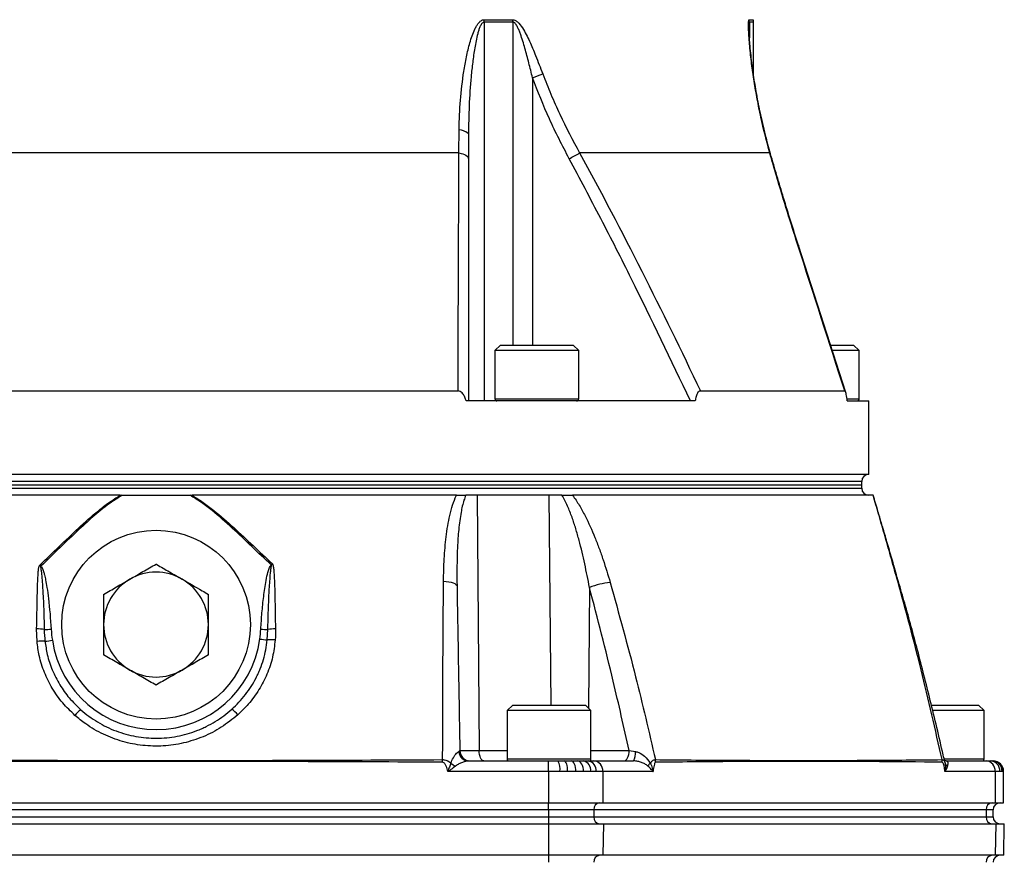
# Model space of a CAD drawing. Header units: millimetres. Extents: x 51 to 3958, y 1087 to 2585.
# Tile 5 of 12: x 1966 to 2247, y 1417 to 1658. Entities that reach past the tile are written whole.
import ezdxf

# ---------------------------------------------------------------- set-up
doc = ezdxf.new("R2010")
doc.units = ezdxf.units.MM

msp = doc.modelspace()

# ---------------------------------------------------------------- linework, layer by layer
at = {"color": 7, "linetype": 'Continuous', "lineweight": 25}
for p, q in [((2098.47, 1657.9), (2106.66, 1657.9)), ((2098.5, 1657.2), (2098.5, 1548.82)), ((2106.69, 1657.2), (2098.5, 1657.2)), ((2175.55, 1642.3), (2175.55, 1657.2)), ((2091.26, 1619.78), (2091.32, 1626.48)), ((2093.99, 1625), (2093.99, 1618.13)), ((2091.26, 1619.78), (1917.84, 1619.78)), ((2093.99, 1618.13), (2093.99, 1548.82)), ((2180.24, 1619.78), (2125.81, 1619.78)), ((2201.98, 1551.21), (2188.42, 1593.31)), ((2103.13, 1564.82), (2101.53, 1563.22)), ((2103.13, 1564.82), (2118.73, 1564.82)), ((2118.73, 1564.82), (2123.93, 1564.82)), ((2125.53, 1563.22), (2123.93, 1564.82)), ((2197.64, 1564.82), (2204.23, 1564.82)), ((2205.83, 1563.22), (2204.23, 1564.82)), ((2101.53, 1563.22), (2101.53, 1549.42)), ((2119.53, 1563.22), (2101.53, 1563.22)), ((2125.53, 1563.22), (2119.53, 1563.22)), ((2125.53, 1549.42), (2125.53, 1563.22)), ((2199.83, 1563.22), (2198.17, 1563.22)), ((2205.83, 1563.22), (2199.83, 1563.22)), ((2205.83, 1549.42), (2205.83, 1563.22)), ((1918.12, 1551.68), (2090.99, 1551.68)), ((2160.38, 1551.68), (2201.69, 1551.68)), ((2158.91, 1548.82), (2093.31, 1548.82)), ((2202.39, 1548.82), (2208.55, 1548.82)), ((2208.55, 1527.82), (2208.55, 1548.82)), ((2004.55, 1527.82), (1800.55, 1527.82)), ((2208.55, 1527.82), (2004.55, 1527.82)), ((1802.55, 1524.82), (2206.55, 1524.82)), ((2206.55, 1524.82), (2206.55, 1525.82)), ((2206.55, 1523.82), (2206.55, 1524.82)), ((1994.86, 1521.82), (2014.29, 1521.82)), ((2096.48, 1521.82), (2093.21, 1521.82)), ((2096.48, 1521.82), (2097.06, 1448.77)), ((2116.96, 1521.82), (2096.48, 1521.82)), ((2120.72, 1521.82), (2116.96, 1521.82)), ((2037.5, 1501.92), (2037.6, 1501.83)), ((1970.5, 1480.04), (1970.39, 1483.59)), ((2036.39, 1480.45), (2036.56, 1483.41)), ((2106.65, 1461.82), (2105.05, 1460.22)), ((2105.05, 1460.22), (2105.05, 1446.42)), ((2129.05, 1460.22), (2105.05, 1460.22)), ((2106.65, 1461.82), (2127.45, 1461.82)), ((2129.05, 1460.22), (2127.45, 1461.82)), ((2129.05, 1446.42), (2129.05, 1460.22)), ((2226.45, 1461.82), (2239.95, 1461.82)), ((2241.55, 1460.22), (2226.81, 1460.22)), ((2241.55, 1460.22), (2239.95, 1461.82)), ((2241.55, 1446.42), (2241.55, 1460.22)), ((2091.21, 1448.51), (2091.52, 1448.77)), ((2091.52, 1448.77), (2097.06, 1448.77)), ((2139.97, 1448.77), (2141.77, 1448.5)), ((2004.55, 1445.68), (2004.55, 1445.96)), ((2094.01, 1445.82), (2116.85, 1445.82)), ((2116.85, 1442.82), (2116.85, 1445.82)), ((2116.85, 1445.82), (2119.59, 1445.82)), ((2119.59, 1445.82), (2121.44, 1445.82)), ((2121.44, 1445.82), (2123.44, 1445.82)), ((2123.44, 1445.82), (2125.22, 1445.82)), ((2125.22, 1445.82), (2126.92, 1445.82)), ((2126.92, 1445.82), (2128.25, 1445.82)), ((2128.25, 1445.82), (2129.84, 1445.82)), ((2129.84, 1445.82), (2141.26, 1445.82)), ((2230.71, 1445.82), (2242.13, 1445.82)), ((2242.13, 1445.82), (2243.28, 1445.82)), ((2243.28, 1445.82), (2243.81, 1445.82)), ((2243.81, 1445.82), (2244.11, 1445.82)), ((2244.11, 1445.82), (2244.14, 1445.82)), ((2230.39, 1445.22), (2230.31, 1445.52)), ((2116.85, 1442.82), (2088.1, 1442.82)), ((2116.85, 1442.82), (2116.85, 1433.82)), ((2120.13, 1442.82), (2116.85, 1442.82)), ((2122.36, 1442.82), (2120.13, 1442.82)), ((2124.75, 1442.82), (2122.36, 1442.82)), ((2126.9, 1442.82), (2124.75, 1442.82)), ((2128.93, 1442.82), (2126.9, 1442.82)), ((2130.53, 1442.82), (2128.93, 1442.82)), ((2132.44, 1442.82), (2130.53, 1442.82)), ((2132.44, 1442.82), (2132.44, 1433.82)), ((2146.81, 1442.82), (2132.44, 1442.82)), ((2244.73, 1442.82), (2230.36, 1442.82)), ((2244.73, 1442.82), (2244.73, 1433.82)), ((2246.11, 1442.82), (2244.73, 1442.82)), ((2246.74, 1442.82), (2246.11, 1442.82)), ((2247.1, 1442.82), (2246.74, 1442.82)), ((2247.14, 1433.82), (2247.14, 1442.82)), ((1892.26, 1433.82), (2116.85, 1433.82)), ((2116.85, 1431.82), (1892.26, 1431.82)), ((2116.85, 1433.82), (2132.44, 1433.82)), ((2116.85, 1431.82), (2116.85, 1433.82)), ((2129.84, 1431.82), (2116.85, 1431.82)), ((2116.85, 1431.82), (2116.85, 1429.82)), ((2129.84, 1431.82), (2129.84, 1429.82)), ((2242.13, 1431.82), (2129.84, 1431.82)), ((2132.44, 1433.82), (2244.73, 1433.82)), ((2242.13, 1431.82), (2242.13, 1429.82)), ((2244.14, 1429.82), (2244.14, 1431.82)), ((2244.73, 1433.82), (2247.14, 1433.82)), ((1892.26, 1429.82), (2116.85, 1429.82)), ((2116.85, 1429.82), (2116.85, 1427.82)), ((2116.85, 1429.82), (2129.84, 1429.82)), ((2129.84, 1429.82), (2242.13, 1429.82)), ((1892.26, 1427.82), (2116.85, 1427.82)), ((2116.85, 1427.82), (2116.85, 1418.82)), ((2116.85, 1427.82), (2132.62, 1427.82)), ((2132.62, 1427.82), (2132.48, 1418.82)), ((2132.62, 1427.82), (2244.91, 1427.82)), ((2244.91, 1427.82), (2244.78, 1418.82)), ((2244.91, 1427.82), (2247.35, 1427.82)), ((2247.2, 1418.82), (2247.35, 1427.82)), ((2116.85, 1418.82), (1892.26, 1418.82)), ((2132.48, 1418.82), (2116.85, 1418.82)), ((2116.85, 1418.82), (2116.85, 1416.82)), ((2244.78, 1418.82), (2132.48, 1418.82)), ((2247.2, 1418.82), (2244.78, 1418.82))]:
    msp.add_line(p, q, dxfattribs=at)
at = {"color": 1, "linetype": 'Continuous', "lineweight": 25}
for p, q in [((2106.69, 1657.2), (2106.69, 1564.82)), ((2174.33, 1657.9), (2175.5, 1657.9)), ((2174.38, 1657.2), (2174.38, 1652.72)), ((2175.55, 1657.2), (2174.38, 1657.2)), ((2112.31, 1641.3), (2112.31, 1564.82)), ((2101.53, 1549.42), (2119.53, 1549.42)), ((2119.53, 1549.42), (2125.53, 1549.42)), ((2202.38, 1549.42), (2205.83, 1549.42)), ((2206.55, 1525.82), (1802.55, 1525.82)), ((1802.55, 1523.82), (2206.55, 1523.82)), ((2116.96, 1521.82), (2117.53, 1461.82)), ((2128.61, 1495.46), (2128.31, 1460.97)), ((2097.06, 1448.77), (2105.05, 1448.77)), ((2129.05, 1448.77), (2139.97, 1448.77)), ((2105.05, 1446.42), (2129.05, 1446.42)), ((2230.12, 1446.42), (2241.55, 1446.42)), ((2247.1, 1442.82), (2247.14, 1442.82)), ((2244.14, 1431.82), (2242.13, 1431.82)), ((2242.13, 1429.82), (2244.14, 1429.82))]:
    msp.add_line(p, q, dxfattribs=at)
at = {"color": 7, "linetype": 'Continuous', "lineweight": 25, "flags": 128}
for points in [[(2091.32, 1626.48), (2091.9, 1626.36), (2092.42, 1626.22), (2092.88, 1626.05), (2093.27, 1625.87), (2093.58, 1625.66), (2093.81, 1625.45), (2093.95, 1625.23), (2093.99, 1625)], [(2091.26, 1619.78), (2091.85, 1619.65), (2092.39, 1619.49), (2092.86, 1619.3), (2093.25, 1619.1), (2093.57, 1618.87), (2093.8, 1618.63), (2093.94, 1618.38), (2093.99, 1618.13)], [(2086.85, 1497.27), (2087.64, 1497.2), (2088.38, 1497.09), (2089.04, 1496.95), (2089.61, 1496.77), (2090.07, 1496.56), (2090.41, 1496.33), (2090.62, 1496.09), (2090.7, 1495.83)], [(2098.4, 1445.82), (2098.14, 1445.88), (2097.89, 1446.05), (2097.66, 1446.32), (2097.46, 1446.68), (2097.29, 1447.13), (2097.17, 1447.64), (2097.09, 1448.19), (2097.06, 1448.77)], [(2138.47, 1445.82), (2138.76, 1445.88), (2139.04, 1446.05), (2139.3, 1446.32), (2139.53, 1446.68), (2139.71, 1447.13), (2139.85, 1447.64), (2139.94, 1448.19), (2139.97, 1448.77)], [(2086.59, 1445.45), (2086.59, 1445.54), (2086.59, 1445.63), (2086.59, 1445.73), (2086.59, 1445.82), (2086.59, 1445.91), (2086.59, 1446), (2086.59, 1446.1), (2086.59, 1446.19)], [(2122.36, 1442.82), (2122.34, 1443.41), (2122.29, 1443.97), (2122.21, 1444.49), (2122.09, 1444.94), (2121.95, 1445.32), (2121.79, 1445.59), (2121.62, 1445.76), (2121.44, 1445.82)], [(2124.75, 1442.82), (2124.73, 1443.41), (2124.65, 1443.97), (2124.53, 1444.49), (2124.37, 1444.94), (2124.17, 1445.32), (2123.94, 1445.59), (2123.69, 1445.76), (2123.44, 1445.82)], [(2126.9, 1442.82), (2126.87, 1443.41), (2126.77, 1443.97), (2126.62, 1444.49), (2126.41, 1444.94), (2126.15, 1445.32), (2125.86, 1445.59), (2125.55, 1445.76), (2125.22, 1445.82)]]:
    msp.add_lwpolyline(points, dxfattribs=at)
at = {"color": 1, "linetype": 'Continuous', "lineweight": 25, "flags": 128}
for points in [[(2180.24, 1619.78), (2180.38, 1619.63), (2180.44, 1619.5)], [(2188.26, 1593.43), (2188.41, 1593.35), (2188.44, 1593.31)], [(2216.83, 1497.27), (2217.01, 1497.2), (2217.06, 1497.14)]]:
    msp.add_lwpolyline(points, dxfattribs=at)
at = {"color": 7, "linetype": 'Continuous', "lineweight": 25}
msp.add_circle((2004.55, 1484.82), 27, dxfattribs=at)
for centre, radius, start, end in [((2089.46, 1657.2), 9.04, 359.9929, 4.4128), ((2098.36, 1657.2), 8.33, 359.9949, 4.7949), ((2169.35, 1657.2), 5.03, 359.9998, 7.9575), ((2170.55, 1657.2), 5, 0, 8.0099), ((2000.81, 1947.58), 325.94, 290.0042, 290.5542), ((2018.06, 1812.25), 220.58, 298.3497, 299.2394), ((2102.13, 1549.42), 0.6, 180, 270), ((2124.93, 1549.42), 0.6, 270, 0), ((2205.23, 1549.42), 0.6, 270, 0), ((2208.55, 1525.82), 2, 90, 180), ((2208.55, 1523.82), 2, 180, 270), ((1954.14, 1468.73), 37.07, 62.0392, 62.6708), ((2024.59, 1447.7), 75.55, 134.5273, 134.6275), ((2004.55, 1484.82), 15, 60, 120), ((2055.26, 1468.54), 37.68, 117.3222, 117.9454), ((2004.55, 1484.82), 15, 120, 180), ((2004.55, 1484.82), 15, 360, 60), ((2137.38, 1472.04), 25.01, 96.5067, 110.5242), ((1970.38, 1469.86), 13.73, 80.8683, 89.9562), ((1968.51, 1578.77), 95.44, 272.428, 273.6255), ((2004.55, 1484.82), 15, 180, 240), ((2004.55, 1484.82), 15, 300, 360), ((2040.31, 1577.65), 94.32, 266.5004, 267.7231), ((2038.75, 1469.99), 13.6, 90.0246, 99.2648), ((1971.72, 1468.21), 11.89, 84.945, 95.8891), ((1961.85, 1566.25), 86.88, 277.2237, 278.6289), ((2004.55, 1484.78), 30, 188.4849, 352.2152), ((2046.24, 1566.57), 86.69, 262.0696, 263.4779), ((2037.57, 1468.52), 11.98, 84.7819, 95.6558), ((2004.55, 1484.82), 15, 240, 300), ((1986.88, 1454.71), 6.91, 123.6926, 143.1103), ((2022.4, 1454.8), 6.96, 37.3032, 56.6129), ((2094.52, 1448.82), 3, 181, 270), ((2094.09, 1448.71), 2.89, 184.0229, 268.4103), ((2105.65, 1446.42), 0.6, 180, 270), ((2115.61, 1443.55), 4.58, 350.8884, 29.7953), ((2126.3, 1443.23), 2.66, 351.0864, 76.6509), ((2127.83, 1443.14), 2.72, 353.3059, 81.1783), ((2128.45, 1446.42), 0.6, 270, 0), ((2129.62, 1443.01), 2.82, 356.1895, 85.5975), ((2137.63, 1447.91), 4.18, 330.1197, 8.1906), ((2144.12, 1445.43), 3.44, 0.1447, 12.8464), ((2185.12, 1445.68), 3.47, 0.0052, 4.6951), ((2226.16, 1445.46), 3.44, 359.8225, 12.2839), ((2240.95, 1446.42), 0.6, 270, 0), ((2241.92, 1443.01), 2.82, 356.1889, 85.5981), ((2243.2, 1442.91), 2.92, 358.3616, 88.2613), ((2243.77, 1442.86), 2.97, 359.3577, 89.342), ((2244.1, 1442.83), 3, 359.9328, 89.9313), ((2244.14, 1442.82), 3, 0, 90), ((2093.01, 1450.28), 6.52, 230.9572, 245.2677), ((2149.59, 1441.64), 5.06, 134.7923, 147.3196), ((2231.82, 1445.66), 1.5, 197.233, 240.3422), ((2131.71, 1431.95), 1.88, 94.4026, 183.8107), ((2244.01, 1431.95), 1.88, 94.4031, 183.8102), ((2246.14, 1431.82), 2, 90, 180), ((2131.71, 1429.7), 1.88, 176.1884, 265.5983), ((2244.01, 1429.7), 1.88, 176.1889, 265.5978), ((2246.14, 1429.82), 2, 180, 270), ((2131.71, 1416.95), 1.88, 94.4014, 183.8119), ((2244.01, 1416.95), 1.88, 94.4018, 183.8115), ((2246.14, 1416.82), 2, 90, 180)]:
    msp.add_arc(centre, radius, start, end, dxfattribs=at)
for points, knots in [([(2091.32, 1626.48), (2091.34, 1629.27), (2091.47, 1632.06), (2091.92, 1637.61), (2092.23, 1640.37), (2092.89, 1644.5), (2093.13, 1645.87), (2093.7, 1648.6), (2094.02, 1649.95), (2094.59, 1651.96), (2094.8, 1652.63), (2095.26, 1653.95), (2095.52, 1654.6), (2095.96, 1655.53), (2096.12, 1655.84), (2096.47, 1656.42), (2096.65, 1656.7), (2096.97, 1657.08), (2097.08, 1657.2), (2097.31, 1657.42), (2097.44, 1657.53), (2097.71, 1657.7), (2097.85, 1657.77), (2098.15, 1657.87), (2098.31, 1657.9), (2098.47, 1657.9)], [0, 0, 0, 0, 0.25, 0.25, 0.5, 0.5, 0.625, 0.625, 0.75, 0.75, 0.8125, 0.8125, 0.875, 0.875, 0.90625, 0.90625, 0.9375, 0.9375, 0.953125, 0.953125, 0.96875, 0.96875, 0.984375, 0.984375, 1, 1, 1, 1]), ([(2098.5, 1657.2), (2098.42, 1657.2), (2098.35, 1657.19), (2098.2, 1657.13), (2098.13, 1657.09), (2097.95, 1656.95), (2097.84, 1656.83), (2097.64, 1656.57), (2097.56, 1656.42), (2097.4, 1656.13), (2097.33, 1655.98), (2097.14, 1655.52), (2097.02, 1655.2), (2096.81, 1654.55), (2096.71, 1654.22), (2096.45, 1653.22), (2096.29, 1652.54), (2096.02, 1651.18), (2095.89, 1650.5), (2095.55, 1648.46), (2095.36, 1647.09), (2095.02, 1644.34), (2094.87, 1642.96), (2094.49, 1638.83), (2094.3, 1636.07), (2094.06, 1630.54), (2093.99, 1627.77), (2093.99, 1625)], [0, 0, 0, 0, 0.007813, 0.007813, 0.015625, 0.015625, 0.03125, 0.03125, 0.046875, 0.046875, 0.0625, 0.0625, 0.09375, 0.09375, 0.125, 0.125, 0.1875, 0.1875, 0.25, 0.25, 0.375, 0.375, 0.5, 0.5, 0.75, 0.75, 1, 1, 1, 1]), ([(2106.66, 1657.9), (2106.87, 1657.87), (2107.35, 1657.8), (2108.36, 1657.05), (2109.84, 1655.04), (2111.52, 1651.75), (2113.36, 1647.29), (2114.57, 1644.15), (2115.25, 1642.39)], [0, 0, 0, 0, 0.041302, 0.094793, 0.220596, 0.457553, 0.69564, 1, 1, 1, 1]), ([(2112.31, 1641.3), (2111.97, 1642.71), (2111.62, 1644.12), (2110.91, 1646.92), (2110.54, 1648.32), (2109.95, 1650.4), (2109.74, 1651.1), (2109.32, 1652.47), (2109.09, 1653.15), (2108.73, 1654.16), (2108.6, 1654.5), (2108.32, 1655.16), (2108.18, 1655.49), (2107.94, 1655.96), (2107.85, 1656.11), (2107.67, 1656.41), (2107.58, 1656.56), (2107.36, 1656.82), (2107.25, 1656.95), (2106.99, 1657.14), (2106.84, 1657.2), (2106.69, 1657.2)], [0, 0, 0, 0, 0.25, 0.25, 0.5, 0.5, 0.625, 0.625, 0.75, 0.75, 0.8125, 0.8125, 0.875, 0.875, 0.90625, 0.90625, 0.9375, 0.9375, 0.96875, 0.96875, 1, 1, 1, 1]), ([(2180.24, 1619.78), (2179.27, 1623.2), (2178.42, 1626.62), (2177.3, 1631.75), (2176.96, 1633.46), (2176.32, 1636.87), (2176.03, 1638.58), (2175.49, 1641.97), (2175.25, 1643.66), (2174.83, 1647.01), (2174.65, 1648.67), (2174.43, 1651.1), (2174.36, 1651.9), (2174.25, 1653.47), (2174.21, 1654.23), (2174.16, 1655.31), (2174.15, 1655.67), (2174.14, 1656.33), (2174.14, 1656.64), (2174.16, 1657.2), (2174.18, 1657.44), (2174.22, 1657.71), (2174.24, 1657.78), (2174.28, 1657.87), (2174.3, 1657.9), (2174.33, 1657.9)], [0, 0, 0, 0, 0.25, 0.25, 0.375, 0.375, 0.5, 0.5, 0.625, 0.625, 0.75, 0.75, 0.8125, 0.8125, 0.875, 0.875, 0.90625, 0.90625, 0.9375, 0.9375, 0.96875, 0.96875, 0.984375, 0.984375, 1, 1, 1, 1]), ([(2180.45, 1619.51), (2179.95, 1621.31), (2178.84, 1625.31), (2177.49, 1631.27), (2176.34, 1637.21), (2175.44, 1642.82), (2174.87, 1647.37), (2174.52, 1650.82), (2174.35, 1652.97), (2174.28, 1654.44), (2174.24, 1655.38), (2174.25, 1655.64), (2174.25, 1655.72)], [0, 0, 0, 0, 0.144671, 0.321177, 0.476532, 0.620949, 0.774661, 0.847873, 0.908316, 0.960994, 0.988827, 1, 1, 1, 1]), ([(2122.81, 1618.13), (2120.85, 1621.89), (2116.93, 1629.42), (2113.85, 1637.34), (2112.31, 1641.3)], [0, 0, 0, 0, 0.498721, 1, 1, 1, 1]), ([(2115.25, 1642.39), (2115.98, 1640.44), (2116.76, 1638.51), (2118.38, 1634.67), (2119.23, 1632.77), (2121.88, 1627.12), (2123.78, 1623.42), (2125.81, 1619.78)], [0, 0, 0, 0, 0.25, 0.25, 0.5, 0.5, 1, 1, 1, 1]), ([(2157.52, 1548.82), (2151.95, 1560.48), (2143.6, 1577.97), (2131.92, 1601.02), (2125.84, 1612.43), (2122.81, 1618.13)], [0, 0, 0, 0, 0.499826, 0.749915, 1, 1, 1, 1]), ([(2125.81, 1619.78), (2131.93, 1608.62), (2137.83, 1597.33), (2149.31, 1574.62), (2154.9, 1563.18), (2160.38, 1551.68)], [0, 0, 0, 0, 0.5, 0.5, 1, 1, 1, 1]), ([(2188.26, 1593.43), (2186.82, 1597.87), (2185.44, 1602.29), (2183.43, 1608.88), (2182.77, 1611.07), (2181.48, 1615.44), (2180.85, 1617.61), (2180.24, 1619.78)], [0, 0, 0, 0, 0.5, 0.5, 0.75, 0.75, 1, 1, 1, 1]), ([(2188.44, 1593.31), (2187.7, 1595.61), (2186.25, 1600.15), (2184.19, 1606.8), (2182.25, 1613.26), (2181.04, 1617.43), (2180.44, 1619.51)], [0, 0, 0, 0, 0.26021, 0.51605, 0.75937, 1, 1, 1, 1]), ([(2093.31, 1548.82), (2093.19, 1549.19), (2092.96, 1549.92), (2092.48, 1550.79), (2091.92, 1551.39), (2091.43, 1551.65), (2091.1, 1551.68), (2090.99, 1551.68)], [0, 0, 0, 0, 0.284704, 0.567333, 0.737736, 0.909764, 1, 1, 1, 1]), ([(2160.38, 1551.68), (2160.25, 1551.66), (2159.99, 1551.63), (2159.62, 1551.28), (2159.25, 1550.56), (2159.03, 1549.68), (2158.94, 1549.03), (2158.91, 1548.82)], [0, 0, 0, 0, 0.148291, 0.296689, 0.493137, 0.839701, 1, 1, 1, 1]), ([(2202.39, 1548.82), (2202.32, 1549.47), (2202.21, 1550.37), (2201.99, 1551.27), (2201.84, 1551.63), (2201.73, 1551.67), (2201.69, 1551.68)], [0, 0, 0, 0, 0.503586, 0.696225, 0.890854, 1, 1, 1, 1]), ([(2217.06, 1497.14), (2217.01, 1497.31), (2216.42, 1499.32), (2215.38, 1502.94), (2213.97, 1507.81), (2212.76, 1511.96), (2211.73, 1515.47), (2210.89, 1518.3), (2210.26, 1520.39), (2209.93, 1521.48), (2209.82, 1521.84)], [0, 0, 0, 0, 0.019882, 0.2346112, 0.42291, 0.593892, 0.7304467, 0.8487195, 0.9490145, 1, 1, 1, 1]), ([(1994.31, 1521.82), (1989.18, 1521.82), (1975.73, 1521.82), (1954.19, 1521.82), (1934.11, 1521.82), (1922.44, 1521.82), (1918.54, 1521.82)], [0.67410523, 0.67410523, 0.67410523, 0.67410523, 0.6859483, 0.70522992, 0.72451155, 0.73441549, 0.73441549, 0.73441549, 0.73441549]), ([(1971.28, 1501.88), (1973.13, 1503.63), (1974.97, 1505.39), (1978.64, 1508.91), (1980.47, 1510.67), (1984.21, 1514.13), (1986.1, 1515.82), (1989.06, 1518.22), (1990.06, 1519), (1992.14, 1520.48), (1993.2, 1521.18), (1994.31, 1521.82)], [0, 0, 0, 0, 0.25, 0.25, 0.5, 0.5, 0.75, 0.75, 0.875, 0.875, 1, 1, 1, 1]), ([(1994.86, 1521.82), (1993.82, 1521.18), (1991.08, 1519.49), (1987.02, 1516.17), (1980.31, 1510.06), (1975.25, 1505.11), (1971.62, 1501.56)], [0, 0, 0, 0, 0.118878, 0.312602, 0.507434, 1, 1, 1, 1]), ([(2037.5, 1501.92), (2035.64, 1503.67), (2033.79, 1505.43), (2030.1, 1508.96), (2028.25, 1510.72), (2024.48, 1514.17), (2022.58, 1515.86), (2019.59, 1518.26), (2018.57, 1519.03), (2016.48, 1520.5), (2015.41, 1521.19), (2014.29, 1521.82)], [0, 0, 0, 0, 0.25, 0.25, 0.5, 0.5, 0.75, 0.75, 0.875, 0.875, 1, 1, 1, 1]), ([(2014.86, 1521.82), (2015.95, 1521.19), (2017.01, 1520.5), (2019.08, 1519.05), (2020.08, 1518.29), (2023.03, 1515.93), (2024.93, 1514.27), (2028.66, 1510.88), (2030.5, 1509.15), (2034.16, 1505.69), (2036, 1503.96), (2037.85, 1502.25)], [0, 0, 0, 0, 0.125, 0.125, 0.25, 0.25, 0.5, 0.5, 0.75, 0.75, 1, 1, 1, 1]), ([(2090.52, 1521.82), (2086.28, 1521.82), (2074.25, 1521.82), (2053.77, 1521.82), (2032.61, 1521.82), (2019.57, 1521.82), (2014.86, 1521.82)], [0.59804881, 0.59804881, 0.59804881, 0.59804881, 0.60882178, 0.62810341, 0.64738504, 0.65827775, 0.65827775, 0.65827775, 0.65827775]), ([(2086.85, 1497.27), (2086.86, 1499.41), (2086.93, 1501.54), (2087.11, 1504.71), (2087.18, 1505.77), (2087.36, 1507.87), (2087.47, 1508.92), (2087.85, 1512.04), (2088.18, 1514.08), (2088.87, 1517.08), (2089.13, 1518.06), (2089.75, 1519.99), (2090.1, 1520.93), (2090.52, 1521.82)], [0, 0, 0, 0, 0.25, 0.25, 0.375, 0.375, 0.5, 0.5, 0.75, 0.75, 0.875, 0.875, 1, 1, 1, 1]), ([(2090.52, 1521.82), (2091.04, 1521.82), (2091.52, 1521.82), (2092.41, 1521.82), (2092.83, 1521.82), (2093.21, 1521.82)], [0, 0, 0, 0, 0.5, 0.5, 1, 1, 1, 1]), ([(2093.21, 1521.82), (2093.03, 1521.35), (2092.44, 1519.81), (2091.72, 1516.54), (2091.14, 1512.05), (2090.66, 1505), (2090.68, 1499.56), (2090.7, 1495.83)], [0, 0, 0, 0, 0.059918, 0.197759, 0.388575, 0.580594, 1, 1, 1, 1]), ([(2128.61, 1495.46), (2128.2, 1497.72), (2127.75, 1499.97), (2126.78, 1504.46), (2126.25, 1506.7), (2125.35, 1510.04), (2125.04, 1511.15), (2124.36, 1513.35), (2124.01, 1514.44), (2123.23, 1516.62), (2122.81, 1517.69), (2122.1, 1519.28), (2121.85, 1519.8), (2121.31, 1520.83), (2121.03, 1521.33), (2120.72, 1521.82)], [0, 0, 0, 0, 0.25, 0.25, 0.5, 0.5, 0.625, 0.625, 0.75, 0.75, 0.875, 0.875, 0.9375, 0.9375, 1, 1, 1, 1]), ([(2120.72, 1521.82), (2121.27, 1521.82), (2121.8, 1521.82), (2122.82, 1521.82), (2123.31, 1521.82), (2123.76, 1521.82)], [0, 0, 0, 0, 0.5, 0.5, 1, 1, 1, 1]), ([(2123.76, 1521.82), (2124.46, 1520.91), (2125.09, 1519.95), (2126.28, 1517.99), (2126.83, 1516.99), (2128.39, 1513.96), (2129.32, 1511.88), (2130.59, 1508.71), (2131, 1507.65), (2131.78, 1505.51), (2132.16, 1504.44), (2133.24, 1501.22), (2133.91, 1499.06), (2134.54, 1496.88)], [0, 0, 0, 0, 0.125, 0.125, 0.25, 0.25, 0.5, 0.5, 0.625, 0.625, 0.75, 0.75, 1, 1, 1, 1]), ([(2209.79, 1521.82), (2209.27, 1521.82), (2207.41, 1521.82), (2202.44, 1521.82), (2193.79, 1521.82), (2186.23, 1521.82), (2177.85, 1521.82), (2168.61, 1521.82), (2152.4, 1521.82), (2137.09, 1521.82), (2127.19, 1521.82), (2123.76, 1521.82)], [0.4313821, 0.4313821, 0.4313821, 0.4313821, 0.4421551, 0.4614367, 0.4807184, 0.5, 0.5, 0.5192816, 0.5385633, 0.5578449, 0.5677488, 0.5677488, 0.5677488, 0.5677488]), ([(2216.83, 1497.27), (2216.23, 1499.41), (2215.63, 1501.54), (2214.43, 1505.76), (2213.84, 1507.85), (2212.66, 1511.99), (2212.07, 1514.04), (2211.35, 1516.54), (2211.2, 1517.04), (2210.91, 1518.03), (2210.77, 1518.52), (2210.34, 1519.98), (2210.05, 1520.92), (2209.79, 1521.82)], [0, 0, 0, 0, 0.25, 0.25, 0.5, 0.5, 0.75, 0.75, 0.8125, 0.8125, 0.875, 0.875, 1, 1, 1, 1]), ([(1997.05, 1497.81), (1998.31, 1498.54), (2000.82, 1499.99), (2003.31, 1501.42), (2004.55, 1502.14)], [0, 0, 0, 0, 0.49778, 1, 1, 1, 1]), ([(2004.55, 1502.14), (2004.63, 1502.1), (2005.9, 1501.36), (2008.4, 1499.92), (2010.83, 1498.52), (2012.05, 1497.81)], [0, 0, 0, 0, 0.031811, 0.514156, 1, 1, 1, 1]), ([(2037.85, 1502.25), (2037.85, 1502.24), (2037.85, 1502.24), (2037.85, 1502.23), (2037.89, 1502.16), (2037.93, 1502.09), (2037.96, 1502.02)], [-0.000014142, -0.000014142, -0.000014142, -0.000014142, 0, 0, 0, 0.0002428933, 0.0002428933, 0.0002428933, 0.0002428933]), ([(1970.39, 1483.59), (1970.44, 1486.61), (1970.49, 1489.62), (1970.59, 1494.15), (1970.63, 1495.66), (1970.72, 1497.92), (1970.76, 1498.67), (1970.84, 1499.8), (1970.87, 1500.18), (1970.93, 1500.74), (1970.96, 1500.93), (1971.01, 1501.21), (1971.03, 1501.3), (1971.08, 1501.48), (1971.11, 1501.57), (1971.16, 1501.66)], [0, 0, 0, 0, 0.5, 0.5, 0.75, 0.75, 0.875, 0.875, 0.9375, 0.9375, 0.96875, 0.96875, 0.984375, 0.984375, 1, 1, 1, 1]), ([(1971.16, 1501.66), (1971.2, 1501.73), (1971.23, 1501.8), (1971.27, 1501.87), (1971.27, 1501.88), (1971.28, 1501.88), (1971.28, 1501.88)], [0, 0, 0, 0, 0.0002416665, 0.0002416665, 0.0002416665, 0.0002558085, 0.0002558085, 0.0002558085, 0.0002558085]), ([(1971.28, 1501.88), (1971.28, 1501.88), (1971.39, 1501.77), (1971.51, 1501.67), (1971.62, 1501.56)], [0, 0, 0, 0, 0.041166, 1, 1, 1, 1]), ([(1971.28, 1501.88), (1971.28, 1501.88), (1971.36, 1501.74), (1971.44, 1501.6), (1971.52, 1501.47)], [0, 0, 0, 0, 0.025571, 1, 1, 1, 1]), ([(1971.52, 1501.47), (1971.51, 1501.42), (1971.52, 1501.37), (1971.53, 1501.28), (1971.54, 1501.23), (1971.56, 1501.09), (1971.57, 1501), (1971.62, 1500.72), (1971.64, 1500.54), (1971.72, 1499.97), (1971.76, 1499.6), (1971.87, 1498.47), (1971.93, 1497.72), (1972.1, 1495.47), (1972.18, 1493.96), (1972.4, 1489.44), (1972.5, 1486.43), (1972.56, 1483.41)], [0, 0, 0, 0, 0.007812, 0.007812, 0.015625, 0.015625, 0.03125, 0.03125, 0.0625, 0.0625, 0.125, 0.125, 0.25, 0.25, 0.5, 0.5, 1, 1, 1, 1]), ([(1971.62, 1501.56), (1971.65, 1501.52), (1971.79, 1501.37), (1971.96, 1501.05), (1972.17, 1500.57), (1972.4, 1499.89), (1972.68, 1498.89), (1973.01, 1497.38), (1973.4, 1495.14), (1974.04, 1490.45), (1974.33, 1486.45), (1974.55, 1483.52)], [0, 0, 0, 0, 0.009529, 0.032893, 0.058237, 0.095081, 0.14907, 0.228595, 0.346138, 0.520281, 1, 1, 1, 1]), ([(2034.55, 1483.51), (2034.64, 1485.07), (2034.75, 1486.63), (2035.02, 1489.75), (2035.18, 1491.3), (2035.46, 1493.63), (2035.57, 1494.41), (2035.8, 1495.95), (2035.93, 1496.73), (2036.22, 1498.26), (2036.38, 1499.03), (2036.69, 1500.16), (2036.81, 1500.53), (2037.01, 1501.08), (2037.09, 1501.26), (2037.22, 1501.52), (2037.27, 1501.61), (2037.38, 1501.77), (2037.44, 1501.85), (2037.5, 1501.92)], [0, 0, 0, 0, 0.25, 0.25, 0.5, 0.5, 0.625, 0.625, 0.75, 0.75, 0.875, 0.875, 0.9375, 0.9375, 0.96875, 0.96875, 0.984375, 0.984375, 1, 1, 1, 1]), ([(2036.56, 1483.41), (2036.62, 1486.49), (2036.71, 1489.56), (2036.93, 1494.17), (2037.02, 1495.71), (2037.19, 1498.01), (2037.25, 1498.77), (2037.36, 1499.92), (2037.4, 1500.3), (2037.48, 1500.87), (2037.5, 1501.06), (2037.55, 1501.35), (2037.56, 1501.45), (2037.58, 1501.59), (2037.59, 1501.64), (2037.6, 1501.73), (2037.61, 1501.78), (2037.6, 1501.83)], [0, 0, 0, 0, 0.5, 0.5, 0.75, 0.75, 0.875, 0.875, 0.9375, 0.9375, 0.96875, 0.96875, 0.984375, 0.984375, 0.992188, 0.992188, 1, 1, 1, 1]), ([(2037.96, 1502.02), (2038.01, 1501.93), (2038.04, 1501.84), (2038.09, 1501.65), (2038.11, 1501.56), (2038.17, 1501.27), (2038.19, 1501.08), (2038.26, 1500.51), (2038.29, 1500.13), (2038.37, 1498.97), (2038.41, 1498.2), (2038.5, 1495.9), (2038.54, 1494.36), (2038.64, 1489.74), (2038.69, 1486.67), (2038.74, 1483.59)], [0, 0, 0, 0, 0.015625, 0.015625, 0.03125, 0.03125, 0.0625, 0.0625, 0.125, 0.125, 0.25, 0.25, 0.5, 0.5, 1, 1, 1, 1]), ([(1989.55, 1493.48), (1990.79, 1494.2), (1993.27, 1495.63), (1995.79, 1497.08), (1997.05, 1497.81)], [0, 0, 0, 0, 0.4981114, 1, 1, 1, 1]), ([(2012.05, 1497.81), (2013.95, 1496.72), (2016.47, 1495.26), (2018.95, 1493.83), (2019.55, 1493.48)], [0, 0, 0, 0, 0.755297, 1, 1, 1, 1]), ([(2086.59, 1446.19), (2086.61, 1454.78), (2086.63, 1463.34), (2086.72, 1480.38), (2086.78, 1488.85), (2086.85, 1497.27)], [0, 0, 0, 0, 0.5, 0.5, 1, 1, 1, 1]), ([(2134.54, 1496.88), (2137.03, 1487.92), (2141.7, 1471.14), (2145.64, 1454.12), (2147.48, 1446.19)], [0, 0, 0, 0, 0.534025, 1, 1, 1, 1]), ([(2229.52, 1446.19), (2227.63, 1454.78), (2225.64, 1463.34), (2221.44, 1480.38), (2219.21, 1488.85), (2216.83, 1497.27)], [0, 0, 0, 0, 0.5, 0.5, 1, 1, 1, 1]), ([(2230.34, 1445.47), (2230.18, 1446.16), (2228.85, 1452.07), (2226.29, 1462.76), (2222.62, 1477.23), (2219.57, 1488.56), (2217.66, 1495.07), (2217.06, 1497.14)], [0, 0, 0, 0, 0.039669, 0.339773, 0.617664, 0.878717, 1, 1, 1, 1]), ([(2090.7, 1495.83), (2090.85, 1486.91), (2091.13, 1471.32), (2091.4, 1455.53), (2091.52, 1448.77)], [0, 0, 0, 0, 0.571982, 1, 1, 1, 1]), ([(2139.97, 1448.77), (2138.49, 1455.4), (2134.98, 1471.06), (2130.94, 1486.54), (2128.61, 1495.46)], [0, 0, 0, 0, 0.42375, 1, 1, 1, 1]), ([(1989.55, 1493.48), (1989.55, 1492.05), (1989.55, 1489.19), (1989.55, 1486.28), (1989.55, 1484.82)], [0, 0, 0, 0, 0.498114, 1, 1, 1, 1]), ([(2019.55, 1484.82), (2019.55, 1486.27), (2019.55, 1489.17), (2019.55, 1492.04), (2019.55, 1493.48)], [0, 0, 0, 0, 0.497781, 1, 1, 1, 1]), ([(1989.55, 1484.82), (1989.55, 1483.38), (1989.55, 1481.94), (1989.55, 1479.05), (1989.55, 1477.61), (1989.55, 1476.16)], [0, 0, 0, 0, 0.5, 0.5, 1, 1, 1, 1]), ([(2019.55, 1476.16), (2019.55, 1477.61), (2019.55, 1479.05), (2019.55, 1481.94), (2019.55, 1483.38), (2019.55, 1484.82)], [0, 0, 0, 0, 0.5, 0.5, 1, 1, 1, 1]), ([(1981.35, 1458.86), (1980.14, 1460.02), (1977.7, 1462.37), (1974.78, 1466.52), (1972.5, 1471.07), (1971.05, 1475.62), (1970.67, 1478.68), (1970.5, 1480.04)], [0, 0, 0, 0, 0.205218, 0.415297, 0.620427, 0.830931, 1, 1, 1, 1]), ([(1972.77, 1480.06), (1972.96, 1478.79), (1973.38, 1475.99), (1974.78, 1471.78), (1976.91, 1467.6), (1979.64, 1463.73), (1981.9, 1461.56), (1983.04, 1460.46)], [0, 0, 0, 0, 0.169894, 0.37516, 0.585425, 0.79036, 1, 1, 1, 1]), ([(2026.23, 1460.61), (2026.94, 1461.25), (2027.63, 1461.91), (2028.93, 1463.31), (2029.55, 1464.04), (2031.3, 1466.3), (2032.32, 1467.89), (2033.4, 1470.01), (2033.61, 1470.43), (2034, 1471.3), (2034.19, 1471.74), (2034.72, 1473.07), (2035.04, 1473.96), (2035.84, 1476.69), (2036.2, 1478.54), (2036.39, 1480.45)], [0, 0, 0, 0, 0.125, 0.125, 0.25, 0.25, 0.5, 0.5, 0.5625, 0.5625, 0.625, 0.625, 0.75, 0.75, 1, 1, 1, 1]), ([(2038.66, 1480.46), (2038.46, 1478.8), (2038.07, 1475.45), (2036.44, 1470.65), (2034.09, 1466.12), (2031.24, 1462.2), (2028.97, 1460.01), (2027.93, 1459.01)], [0, 0, 0, 0, 0.203401, 0.412332, 0.616072, 0.824933, 1, 1, 1, 1]), ([(1997.05, 1471.83), (1995.8, 1472.55), (1994.55, 1473.28), (1992.05, 1474.72), (1990.8, 1475.44), (1989.55, 1476.16)], [0, 0, 0, 0, 0.5, 0.5, 1, 1, 1, 1]), ([(2019.55, 1476.16), (2018.3, 1475.44), (2017.05, 1474.72), (2014.55, 1473.28), (2013.3, 1472.55), (2012.05, 1471.83)], [0, 0, 0, 0, 0.5, 0.5, 1, 1, 1, 1]), ([(2004.55, 1467.5), (2003.31, 1468.22), (2002.06, 1468.94), (1999.55, 1470.39), (1998.3, 1471.11), (1997.05, 1471.83)], [0, 0, 0, 0, 0.5, 0.5, 1, 1, 1, 1]), ([(2012.05, 1471.83), (2010.8, 1471.11), (2009.55, 1470.39), (2007.05, 1468.95), (2005.8, 1468.22), (2004.55, 1467.5)], [0, 0, 0, 0, 0.5, 0.5, 1, 1, 1, 1]), ([(1983.04, 1460.46), (1983.79, 1459.8), (1984.56, 1459.18), (1986.15, 1458.01), (1986.98, 1457.47), (1989.51, 1455.95), (1991.27, 1455.1), (1994.03, 1454.06), (1994.97, 1453.75), (1996.88, 1453.22), (1997.85, 1453.01), (2000.75, 1452.49), (2002.7, 1452.32), (2005.66, 1452.33), (2006.65, 1452.38), (2008.62, 1452.56), (2009.6, 1452.7), (2012.49, 1453.24), (2014.37, 1453.78), (2016.68, 1454.67), (2017.14, 1454.85), (2018.05, 1455.25), (2018.5, 1455.46), (2019.82, 1456.11), (2020.68, 1456.59), (2023.18, 1458.12), (2024.75, 1459.29), (2026.23, 1460.61)], [0, 0, 0, 0, 0.0625, 0.0625, 0.125, 0.125, 0.25, 0.25, 0.3125, 0.3125, 0.375, 0.375, 0.5, 0.5, 0.5625, 0.5625, 0.625, 0.625, 0.75, 0.75, 0.78125, 0.78125, 0.8125, 0.8125, 0.875, 0.875, 1, 1, 1, 1]), ([(2027.93, 1459.01), (2026.41, 1457.78), (2023.36, 1455.31), (2018.09, 1452.62), (2012.47, 1450.8), (2006.63, 1449.95), (2000.73, 1450.11), (1994.93, 1451.23), (1989.43, 1453.34), (1984.87, 1455.95), (1982.36, 1458.03), (1981.35, 1458.86)], [0, 0, 0, 0, 0.1155893, 0.2311716, 0.3465455, 0.4619163, 0.5771157, 0.6923167, 0.8076842, 0.9230577, 1, 1, 1, 1]), ([(1922.51, 1446.19), (1936.19, 1446.13), (1963.53, 1446), (1990.88, 1445.98), (2004.55, 1445.96)], [0, 0, 0, 0, 0.499998, 1, 1, 1, 1]), ([(2004.55, 1445.96), (2018.23, 1445.97), (2045.57, 1445.99), (2072.92, 1446.12), (2086.59, 1446.19)], [0, 0, 0, 0, 0.500003, 1, 1, 1, 1]), ([(2086.59, 1446.19), (2086.63, 1446.19), (2086.82, 1446.19), (2087.24, 1446.14), (2087.68, 1446), (2088.06, 1445.81), (2088.44, 1445.6), (2088.71, 1445.37), (2088.9, 1445.22)], [0, 0, 0, 0, 0.046406, 0.218877, 0.487497, 0.585252, 0.713439, 1, 1, 1, 1]), ([(2088.9, 1445.22), (2089.14, 1445.74), (2089.65, 1446.84), (2090.49, 1447.93), (2091, 1448.42), (2091.18, 1448.5), (2091.21, 1448.51)], [0, 0, 0, 0, 0.344244, 0.723685, 0.950632, 1, 1, 1, 1]), ([(2094.01, 1445.82), (2093.77, 1445.82), (2093.49, 1445.77), (2093.03, 1445.65), (2092.87, 1445.61), (2092.55, 1445.5), (2092.39, 1445.45), (2091.9, 1445.26), (2091.57, 1445.12), (2091.07, 1444.87), (2090.91, 1444.78), (2090.59, 1444.58), (2090.43, 1444.48), (2090.28, 1444.36)], [0, 0, 0, 0, 0.25, 0.25, 0.375, 0.375, 0.5, 0.5, 0.75, 0.75, 0.875, 0.875, 1, 1, 1, 1]), ([(2145.34, 1444.37), (2145.2, 1444.49), (2145.06, 1444.6), (2144.77, 1444.79), (2144.62, 1444.88), (2144.16, 1445.12), (2143.83, 1445.27), (2143.15, 1445.51), (2142.8, 1445.62), (2142.24, 1445.73), (2142.05, 1445.76), (2141.66, 1445.81), (2141.46, 1445.82), (2141.26, 1445.82)], [0, 0, 0, 0, 0.125, 0.125, 0.25, 0.25, 0.5, 0.5, 0.75, 0.75, 0.875, 0.875, 1, 1, 1, 1]), ([(2141.77, 1448.5), (2142.09, 1448.43), (2143.04, 1448.21), (2144.62, 1447.13), (2145.52, 1445.92), (2146.03, 1445.23)], [0, 0, 0, 0, 0.176531, 0.534317, 1, 1, 1, 1]), ([(2146.03, 1445.23), (2146.14, 1445.36), (2146.34, 1445.58), (2146.63, 1445.83), (2146.91, 1446.03), (2147.2, 1446.17), (2147.39, 1446.19), (2147.48, 1446.19)], [0, 0, 0, 0, 0.233448, 0.406594, 0.577257, 0.800214, 1, 1, 1, 1]), ([(2147.48, 1446.19), (2154.34, 1446.13), (2168.06, 1446), (2181.74, 1445.98), (2188.57, 1445.96)], [0, 0, 0, 0, 0.499998, 1, 1, 1, 1]), ([(2188.57, 1445.96), (2195.41, 1445.97), (2209.08, 1445.99), (2222.71, 1446.12), (2229.52, 1446.19)], [0, 0, 0, 0, 0.500003, 1, 1, 1, 1]), ([(2229.52, 1446.19), (2229.54, 1446.19), (2229.64, 1446.19), (2229.83, 1446.14), (2230.01, 1446), (2230.15, 1445.81), (2230.27, 1445.6), (2230.34, 1445.37), (2230.39, 1445.22)], [0, 0, 0, 0, 0.0464065, 0.2188734, 0.4874943, 0.5852523, 0.7134411, 1, 1, 1, 1]), ([(2230.69, 1445.83), (2230.66, 1445.83), (2230.58, 1445.83), (2230.27, 1445.96), (2230.12, 1446.15), (2230.14, 1446.12), (2230.14, 1446.12)], [0, 0, 0, 0, 0.202001, 0.567054, 0.906303, 1, 1, 1, 1]), ([(2230.71, 1445.82), (2230.88, 1445.82), (2230.98, 1445.77), (2231.09, 1445.65), (2231.12, 1445.61), (2231.16, 1445.5), (2231.17, 1445.45), (2231.19, 1445.26), (2231.18, 1445.12), (2231.15, 1444.87), (2231.14, 1444.78), (2231.11, 1444.58), (2231.09, 1444.48), (2231.08, 1444.36)], [0, 0, 0, 0, 0.25, 0.25, 0.375, 0.375, 0.5, 0.5, 0.75, 0.75, 0.875, 0.875, 1, 1, 1, 1]), ([(2004.55, 1445.68), (1990.88, 1445.67), (1963.54, 1445.65), (1936.19, 1445.51), (1922.52, 1445.44)], [0, 0, 0, 0, 0.500013, 1, 1, 1, 1]), ([(2088.1, 1442.82), (2088.04, 1443.08), (2087.97, 1443.33), (2087.81, 1443.84), (2087.72, 1444.09), (2087.51, 1444.57), (2087.39, 1444.81), (2087.15, 1445.13), (2087.06, 1445.23), (2086.85, 1445.39), (2086.72, 1445.44), (2086.59, 1445.45)], [0, 0, 0, 0, 0.25, 0.25, 0.5, 0.5, 0.75, 0.75, 0.875, 0.875, 1, 1, 1, 1]), ([(2088.9, 1445.22), (2088.77, 1444.84), (2088.64, 1444.45), (2088.44, 1443.84), (2088.37, 1443.64), (2088.24, 1443.23), (2088.17, 1443.02), (2088.1, 1442.82)], [0, 0, 0, 0, 0.5, 0.5, 0.75, 0.75, 1, 1, 1, 1]), ([(2090.28, 1444.36), (2089.84, 1444.02), (2089.27, 1443.59), (2088.52, 1443.09), (2088.25, 1442.91), (2088.11, 1442.83), (2088.1, 1442.82)], [0, 0, 0, 0, 0.634568, 0.814116, 0.994184, 1, 1, 1, 1]), ([(2146.81, 1442.82), (2146.8, 1442.83), (2146.73, 1442.92), (2146.57, 1443.11), (2146.14, 1443.61), (2145.68, 1444.04), (2145.34, 1444.37)], [0, 0, 0, 0, 0.005785, 0.196109, 0.385799, 1, 1, 1, 1]), ([(2146.03, 1445.23), (2146.24, 1444.76), (2146.59, 1443.98), (2146.75, 1443.15), (2146.8, 1442.83), (2146.81, 1442.82)], [0, 0, 0, 0, 0.600116, 0.993899, 1, 1, 1, 1]), ([(2147.57, 1445.44), (2147.53, 1445.43), (2147.45, 1445.41), (2147.32, 1445.21), (2147.07, 1444.58), (2146.92, 1443.72), (2146.83, 1443.01), (2146.81, 1442.82)], [0, 0, 0, 0, 0.0667801, 0.1505421, 0.30584, 0.8157432, 1, 1, 1, 1]), ([(2188.58, 1445.68), (2181.75, 1445.67), (2168.07, 1445.65), (2154.4, 1445.51), (2147.57, 1445.44)], [0, 0, 0, 0, 0.500013, 1, 1, 1, 1]), ([(2230.36, 1442.82), (2230.33, 1443.08), (2230.29, 1443.33), (2230.21, 1443.84), (2230.17, 1444.09), (2230.06, 1444.57), (2230, 1444.81), (2229.88, 1445.13), (2229.84, 1445.23), (2229.73, 1445.39), (2229.67, 1445.44), (2229.6, 1445.45)], [0, 0, 0, 0, 0.25, 0.25, 0.5, 0.5, 0.75, 0.75, 0.875, 0.875, 1, 1, 1, 1]), ([(2230.39, 1445.22), (2230.47, 1444.84), (2230.49, 1444.45), (2230.48, 1443.84), (2230.46, 1443.64), (2230.42, 1443.23), (2230.39, 1443.02), (2230.36, 1442.82)], [0, 0, 0, 0, 0.5, 0.5, 0.75, 0.75, 1, 1, 1, 1]), ([(2231.08, 1444.36), (2230.99, 1444.02), (2230.88, 1443.59), (2230.56, 1443.09), (2230.43, 1442.91), (2230.36, 1442.83), (2230.36, 1442.82)], [0, 0, 0, 0, 0.634567, 0.814116, 0.994185, 1, 1, 1, 1])]:
    msp.add_open_spline(points, degree=3, knots=knots, dxfattribs=at)
at = {"color": 1, "linetype": 'Continuous', "lineweight": 25}
msp.add_open_spline([(2174.38, 1657.2), (2174.35, 1657.17), (2174.31, 1657.13), (2174.27, 1656.81), (2174.24, 1656.38), (2174.25, 1655.88), (2174.25, 1655.72)], degree=3, knots=[0, 0, 0, 0, 0.2781, 0.354303, 0.788905, 1, 1, 1, 1], dxfattribs=at)
at = {"color": 7, "linetype": 'Continuous', "lineweight": 25}
for points in [[(2090.99, 1551.68), (2091.07, 1574.43), (2091.16, 1597.14), (2091.26, 1619.78)], [(2201.69, 1551.68), (2197.21, 1565.6), (2192.74, 1579.52), (2188.26, 1593.43)], [(1994.31, 1521.82), (1994.49, 1521.82), (1994.68, 1521.82), (1994.86, 1521.82)], [(2014.29, 1521.82), (2014.48, 1521.82), (2014.67, 1521.82), (2014.86, 1521.82)], [(2037.5, 1501.92), (2037.62, 1502.03), (2037.73, 1502.14), (2037.85, 1502.25)], [(2037.6, 1501.83), (2037.68, 1501.97), (2037.76, 1502.11), (2037.85, 1502.25)], [(1972.56, 1483.41), (1972.58, 1482.29), (1972.65, 1481.17), (1972.77, 1480.06)], [(1974.55, 1483.52), (1974.61, 1482.46), (1974.73, 1481.4), (1974.88, 1480.35)], [(2034.28, 1480.71), (2034.4, 1481.64), (2034.5, 1482.58), (2034.55, 1483.51)], [(2038.74, 1483.59), (2038.76, 1482.54), (2038.73, 1481.5), (2038.66, 1480.46)], [(2086.59, 1445.45), (2059.24, 1445.6), (2031.9, 1445.68), (2004.55, 1445.68)], [(2229.6, 1445.45), (2215.93, 1445.6), (2202.26, 1445.68), (2188.58, 1445.68)]]:
    msp.add_open_spline(points, degree=3, dxfattribs=at)

doc.saveas('drawing.dxf')
